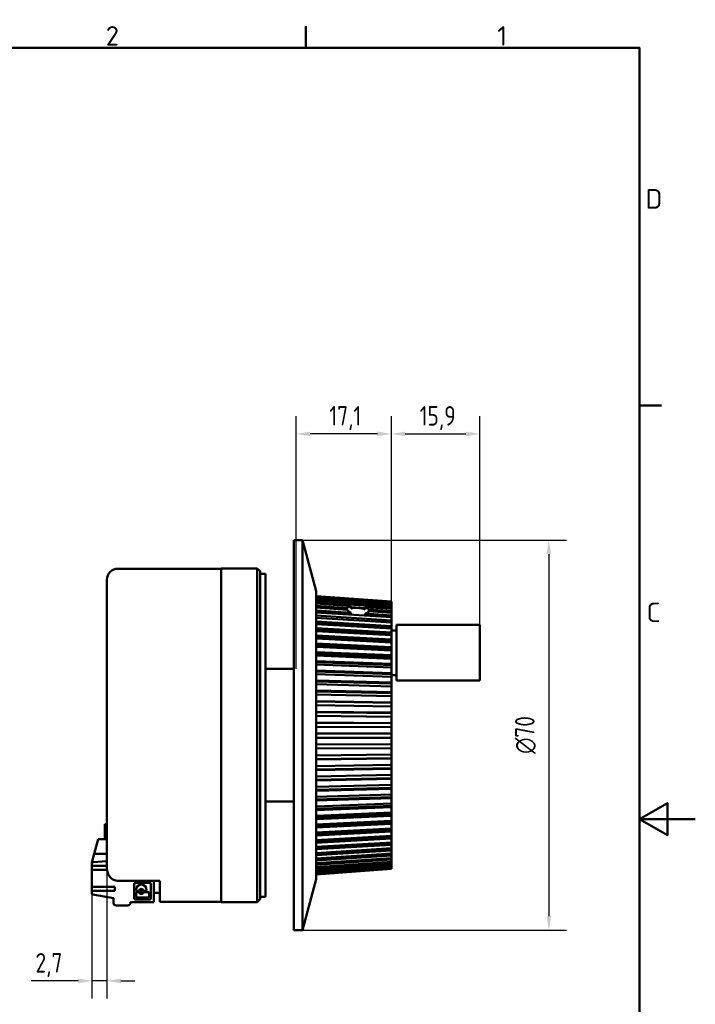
# Model space of a CAD drawing. Header units: millimetres. Extents: x 0 to 420, y 0 to 297.
# Tile 4 of 4: x 299 to 420, y 115 to 292. Entities that reach past the tile are written whole.
import ezdxf

# ---------------------------------------------------------------- set-up
doc = ezdxf.new("R2010")
doc.units = ezdxf.units.MM
for name, color, linetype, lineweight in [('Bemaßungen(DIN)', 7, 'Continuous', 25), ('Rahmen_0', 7, 'Continuous', 50), ('Rahmen_2', 7, 'Continuous', 50), ('Sichtbare Kanten(DIN)', 7, 'Continuous', 50)]:
    doc.layers.add(name, color=color, linetype=linetype, lineweight=lineweight)
doc.styles.add('Aktuell-DIN', font='isocpeur.ttf', dxfattribs={"width": 0.8})
doc.styles.add('Rahmen_1', font='isocpeur.ttf')
doc.dimstyles.new('STANDARD-DIN - Methode 2b', dxfattribs={"dimtxt": 3.5, "dimasz": 2.5, "dimexe": 3.175, "dimexo": 0, "dimgap": 0.8, "dimtad": 1, "dimrnd": 1e-08, "dimtxsty": 'Aktuell-DIN', "dimcen": 0.09, "dimdle": 10, "dimclrd": 7, "dimclre": 7, "dimclrt": 7, "dimadec": 0, "dimazin": 2, "dimtfac": 0.714286, "dimtmove": 0, "dimatfit": 3, "dimfxl": 1, "dimtolj": 1, "dimlwd": 25, "dimlwe": 25, "dimarcsym": 0})

# ---------------------------------------------------------------- blocks, each defined once
blk = doc.blocks.new('Ränder Standardrahmen')
at = {"layer": 'Rahmen_0'}
for p, q in [((350, 287), (350, 290.9)), ((410, 222.75), (413.9, 222.75))]:
    blk.add_line(p, q, dxfattribs=at)
at = {"layer": 'Rahmen_0', "flags": 128}
for points in [[(10, 10), (10, 287), (410, 287), (410, 10), (10, 10)], [(420, 148.5), (410, 148.5), (415, 151.39), (415, 145.61), (410, 148.5)]]:
    blk.add_lwpolyline(points, dxfattribs=at)
at = {"layer": 'Rahmen_2', "char_height": 3.5, "attachment_point": 7, "style": 'Rahmen_1'}
for s, insert in [('2', (314.08, 287.4)), ('1', (384.42, 287.4)), ('D', (411.05, 258.13)), ('C', (411.23, 183.88))]:
    blk.add_mtext(s, dxfattribs=dict(at, insert=insert))
blk = doc.blocks.new('*D18')
at = {"layer": 'Bemaßungen(DIN)', "color": 7, "linetype": 'Continuous', "lineweight": 25, "transparency": 16777216}
for p, q in [((349.45, 198.57), (396.86, 198.57)), ((393.68, 196.07), (393.68, 131.07)), ((349.45, 128.57), (396.86, 128.57))]:
    blk.add_line(p, q, dxfattribs=at)
at = {"layer": 'Bemaßungen(DIN)', "color": 7, "linetype": 'Continuous', "transparency": 16777216}
for points in [[(393.27, 196.07), (394.1, 196.07), (393.68, 198.57)], [(393.27, 131.07), (394.1, 131.07), (393.68, 128.57)]]:
    blk.add_solid(points, dxfattribs=at)
at = {"layer": 'Defpoints', "color": 0, "linetype": 'Continuous', "transparency": 16777216}
for p in [(349.45, 198.57), (349.45, 128.57), (393.68, 128.57)]:
    blk.add_point(p, dxfattribs=at)
at = {"layer": 'Bemaßungen(DIN)', "color": 7, "linetype": 'Continuous', "lineweight": 25, "transparency": 16777216, "insert": (387.62, 160.23), "char_height": 3.5, "attachment_point": 1, "rotation": 90, "style": 'Aktuell-DIN'}
blk.add_mtext('\\A1;{\\fAIGDT|b0|i0;\\H3.5000;\\ln}\\fISOCPEUR|b0|i0;\\H3.5000;70', dxfattribs=at)
blk = doc.blocks.new('*D19')
at = {"layer": 'Bemaßungen(DIN)', "color": 7, "linetype": 'Continuous', "lineweight": 25, "transparency": 16777216}
for p, q in [((348.3, 175.49), (348.3, 220.85)), ((365.4, 170.55), (365.4, 220.85)), ((362.9, 217.67), (350.8, 217.67))]:
    blk.add_line(p, q, dxfattribs=at)
at = {"layer": 'Bemaßungen(DIN)', "color": 7, "linetype": 'Continuous', "transparency": 16777216}
for points in [[(350.8, 218.09), (350.8, 217.26), (348.3, 217.67)], [(362.9, 218.09), (362.9, 217.26), (365.4, 217.67)]]:
    blk.add_solid(points, dxfattribs=at)
at = {"layer": 'Defpoints', "color": 0, "linetype": 'Continuous', "transparency": 16777216}
for p in [(348.3, 217.67), (348.3, 175.49), (365.4, 170.55)]:
    blk.add_point(p, dxfattribs=at)
at = {"layer": 'Bemaßungen(DIN)', "color": 7, "linetype": 'Continuous', "lineweight": 25, "transparency": 16777216, "insert": (354.26, 222.67), "char_height": 3.5, "attachment_point": 1, "style": 'Aktuell-DIN'}
blk.add_mtext('\\A1;17,1', dxfattribs=at)
blk = doc.blocks.new('*D20')
at = {"layer": 'Bemaßungen(DIN)', "color": 7, "linetype": 'Continuous', "lineweight": 25, "transparency": 16777216}
for p, q in [((365.4, 184.74), (365.4, 220.85)), ((381.3, 183.37), (381.3, 220.85)), ((367.9, 217.67), (378.8, 217.67))]:
    blk.add_line(p, q, dxfattribs=at)
at = {"layer": 'Bemaßungen(DIN)', "color": 7, "linetype": 'Continuous', "transparency": 16777216}
for points in [[(367.9, 218.09), (367.9, 217.26), (365.4, 217.67)], [(378.8, 218.09), (378.8, 217.26), (381.3, 217.67)]]:
    blk.add_solid(points, dxfattribs=at)
at = {"layer": 'Defpoints', "color": 0, "linetype": 'Continuous', "transparency": 16777216}
for p in [(381.3, 217.67), (365.4, 184.74), (381.3, 183.37)]:
    blk.add_point(p, dxfattribs=at)
at = {"layer": 'Bemaßungen(DIN)', "color": 7, "linetype": 'Continuous', "lineweight": 25, "transparency": 16777216, "insert": (370.48, 222.67), "char_height": 3.5, "attachment_point": 1, "style": 'Aktuell-DIN'}
blk.add_mtext('\\A1;15,9', dxfattribs=at)
blk = doc.blocks.new('*D29')
at = {"layer": 'Bemaßungen(DIN)', "color": 7, "linetype": 'Continuous', "lineweight": 25, "transparency": 16777216}
for p, q in [((314.3, 139.73), (314.3, 116.28)), ((311.6, 136.32), (311.6, 116.28)), ((309.1, 119.45), (300.66, 119.45)), ((314.3, 119.45), (311.6, 119.45)), ((316.8, 119.45), (319.3, 119.45))]:
    blk.add_line(p, q, dxfattribs=at)
at = {"layer": 'Bemaßungen(DIN)', "color": 7, "linetype": 'Continuous', "transparency": 16777216}
for points in [[(309.1, 119.87), (309.1, 119.03), (311.6, 119.45)], [(316.8, 119.87), (316.8, 119.03), (314.3, 119.45)]]:
    blk.add_solid(points, dxfattribs=at)
at = {"layer": 'Defpoints', "color": 0, "linetype": 'Continuous', "transparency": 16777216}
for p in [(314.3, 139.73), (311.6, 136.32), (311.6, 119.45)]:
    blk.add_point(p, dxfattribs=at)
at = {"layer": 'Bemaßungen(DIN)', "color": 7, "linetype": 'Continuous', "lineweight": 25, "transparency": 16777216, "insert": (301.46, 124.45), "char_height": 3.5, "attachment_point": 1, "style": 'Aktuell-DIN'}
blk.add_mtext('\\A1;2,7', dxfattribs=at)

msp = doc.modelspace()

# ---------------------------------------------------------------- linework, layer by layer
at = {"layer": 'Sichtbare Kanten(DIN)'}
for p, q in [((347.897, 128.566), (347.897, 198.566)), ((347.897, 198.566), (349.45, 198.566)), ((349.45, 128.566), (349.45, 198.566)), ((351.897, 189.433), (349.45, 198.566)), ((334.797, 193.466), (316.297, 193.466)), ((334.797, 193.516), (334.797, 133.616)), ((336.668, 193.516), (334.797, 193.516)), ((341.297, 193.516), (339.127, 193.516)), ((341.297, 133.616), (341.297, 193.516)), ((341.797, 193.016), (341.297, 193.516)), ((341.797, 193.016), (341.797, 134.116)), ((314.297, 139.73), (314.297, 191.466)), ((342.797, 192.566), (341.797, 192.566)), ((342.797, 134.566), (342.797, 192.566)), ((351.897, 137.698), (351.897, 189.433)), ((351.897, 188.564), (365.397, 187.564)), ((365.397, 187.562), (351.897, 188.562)), ((351.897, 188.51), (365.397, 187.514)), ((365.397, 187.452), (351.897, 188.449)), ((351.897, 188.303), (365.397, 187.316)), ((365.397, 187.196), (351.897, 188.183)), ((351.897, 187.943), (365.397, 186.971)), ((365.397, 186.794), (351.897, 187.766)), ((351.897, 187.433), (365.397, 186.483)), ((365.397, 187.564), (365.397, 187.562)), ((365.397, 187.514), (365.397, 187.562)), ((365.397, 187.514), (365.397, 187.452)), ((365.397, 187.316), (365.397, 187.452)), ((358.135, 186.76), (351.897, 187.199)), ((351.897, 186.776), (357.433, 186.397)), ((357.433, 186.108), (351.897, 186.486)), ((351.897, 185.975), (358.135, 185.564)), ((357.433, 186.397), (357.433, 186.108)), ((358.117, 186.584), (360.695, 186.403)), ((365.397, 186.249), (360.678, 186.581)), ((361.362, 185.839), (361.362, 186.129)), ((361.362, 186.129), (365.397, 185.853)), ((365.397, 185.564), (361.362, 185.839)), ((365.397, 187.316), (365.397, 187.196)), ((365.397, 186.971), (365.397, 187.196)), ((365.397, 186.971), (365.397, 186.794)), ((365.397, 186.483), (365.397, 186.794)), ((365.397, 186.483), (365.397, 186.249)), ((365.397, 185.853), (365.397, 186.249)), ((365.397, 185.853), (365.397, 185.564)), ((365.397, 184.743), (351.897, 185.633)), ((351.897, 185.036), (365.397, 184.185)), ((351.897, 184.669), (365.397, 183.817)), ((365.397, 183.791), (351.897, 184.643)), ((351.897, 183.965), (365.397, 183.158)), ((360.678, 185.396), (365.397, 185.085)), ((365.397, 185.085), (365.397, 185.564)), ((365.397, 185.085), (365.397, 184.743)), ((365.397, 184.185), (365.397, 184.743)), ((365.397, 184.185), (365.397, 183.817)), ((351.897, 183.617), (365.397, 182.809)), ((365.397, 182.715), (351.897, 183.523)), ((351.897, 182.769), (365.397, 182.01)), ((351.897, 182.441), (365.397, 181.682)), ((365.397, 181.521), (351.897, 182.28)), ((365.397, 183.817), (365.397, 183.791)), ((365.397, 183.158), (365.397, 183.791)), ((365.397, 183.158), (365.397, 182.809)), ((365.397, 182.809), (365.397, 182.715)), ((365.397, 182.01), (365.397, 182.715)), ((365.397, 182.366), (366.297, 182.366)), ((366.297, 173.366), (366.297, 183.366)), ((366.297, 183.366), (381.297, 183.366)), ((381.297, 173.366), (381.297, 183.366)), ((351.897, 181.454), (365.397, 180.749)), ((351.897, 181.149), (365.397, 180.444)), ((365.397, 180.217), (351.897, 180.922)), ((365.397, 182.01), (365.397, 181.682)), ((365.397, 181.682), (365.397, 181.521)), ((365.397, 180.749), (365.397, 181.521)), ((365.397, 180.749), (365.397, 180.444)), ((365.397, 180.444), (365.397, 180.217)), ((351.897, 180.028), (365.397, 179.381)), ((351.897, 179.749), (365.397, 179.101)), ((365.397, 178.809), (351.897, 179.456)), ((365.397, 179.381), (365.397, 180.217)), ((365.397, 179.381), (365.397, 179.101)), ((365.397, 179.101), (365.397, 178.809)), ((365.397, 177.916), (365.397, 178.809)), ((351.897, 178.501), (365.397, 177.916)), ((351.897, 178.248), (365.397, 177.663)), ((365.397, 177.308), (351.897, 177.893)), ((351.897, 176.882), (365.397, 176.362)), ((365.397, 177.916), (365.397, 177.663)), ((365.397, 177.663), (365.397, 177.308)), ((365.397, 176.362), (365.397, 177.308)), ((347.897, 175.491), (342.797, 175.491)), ((351.897, 176.658), (365.397, 176.137)), ((365.397, 175.722), (351.897, 176.242)), ((351.897, 175.181), (365.397, 174.73)), ((365.397, 176.362), (365.397, 176.137)), ((365.397, 176.137), (365.397, 175.722)), ((365.397, 174.73), (365.397, 175.722)), ((351.897, 174.986), (365.397, 174.535)), ((365.397, 174.06), (351.897, 174.512)), ((351.897, 173.408), (365.397, 173.028)), ((365.397, 174.73), (365.397, 174.535)), ((365.397, 174.535), (365.397, 174.06)), ((365.397, 174.366), (366.297, 174.366)), ((365.397, 173.028), (365.397, 174.06)), ((366.297, 173.366), (381.297, 173.366)), ((351.897, 173.244), (365.397, 172.864)), ((365.397, 172.335), (351.897, 172.715)), ((351.897, 171.575), (365.397, 171.269)), ((365.397, 173.028), (365.397, 172.864)), ((365.397, 172.864), (365.397, 172.335)), ((365.397, 171.269), (365.397, 172.335)), ((351.897, 171.443), (365.397, 171.136)), ((365.397, 170.555), (351.897, 170.861)), ((365.397, 171.269), (365.397, 171.136)), ((365.397, 171.136), (365.397, 170.555)), ((365.397, 169.462), (365.397, 170.555)), ((351.897, 169.692), (365.397, 169.462)), ((351.897, 169.593), (365.397, 169.362)), ((365.397, 168.732), (351.897, 168.962)), ((365.397, 169.462), (365.397, 169.362)), ((365.397, 169.362), (365.397, 168.732)), ((365.397, 167.618), (365.397, 168.732)), ((351.897, 167.772), (365.397, 167.618)), ((351.897, 167.705), (365.397, 167.552)), ((365.397, 166.877), (351.897, 167.031)), ((365.397, 167.618), (365.397, 167.552)), ((365.397, 167.552), (365.397, 166.877)), ((365.397, 165.75), (365.397, 166.877)), ((351.897, 165.825), (365.397, 165.75)), ((351.897, 165.793), (365.397, 165.717)), ((365.397, 165.002), (351.897, 165.077)), ((365.397, 165.75), (365.397, 165.717)), ((365.397, 165.717), (365.397, 165.002)), ((365.397, 163.868), (365.397, 165.002)), ((351.897, 163.865), (365.397, 163.868)), ((351.897, 163.116), (365.397, 163.119)), ((365.397, 163.118), (351.897, 163.115)), ((365.397, 163.868), (365.397, 163.119)), ((365.397, 163.119), (365.397, 163.118)), ((365.397, 161.984), (365.397, 163.118)), ((351.897, 161.902), (365.397, 161.984)), ((351.897, 161.19), (365.397, 161.272)), ((365.397, 161.236), (351.897, 161.155)), ((365.397, 161.984), (365.397, 161.272)), ((365.397, 161.272), (365.397, 161.236)), ((365.397, 160.11), (365.397, 161.236)), ((351.897, 159.95), (365.397, 160.11)), ((351.897, 159.279), (365.397, 159.438)), ((365.397, 159.37), (351.897, 159.21)), ((365.397, 160.11), (365.397, 159.438)), ((365.397, 159.438), (365.397, 159.37)), ((365.397, 158.257), (365.397, 159.37)), ((351.897, 158.021), (365.397, 158.257)), ((351.897, 157.394), (365.397, 157.631)), ((365.397, 157.528), (351.897, 157.292)), ((365.397, 158.257), (365.397, 157.631)), ((365.397, 157.631), (365.397, 157.528)), ((365.397, 156.437), (365.397, 157.528)), ((351.897, 156.125), (365.397, 156.437)), ((351.897, 155.547), (365.397, 155.86)), ((365.397, 155.725), (351.897, 155.413)), ((365.397, 156.437), (365.397, 155.86)), ((365.397, 155.86), (365.397, 155.725)), ((365.397, 154.661), (365.397, 155.725)), ((351.897, 154.276), (365.397, 154.661)), ((351.897, 153.75), (365.397, 154.136)), ((365.397, 153.969), (351.897, 153.584)), ((365.397, 154.661), (365.397, 154.136)), ((365.397, 154.136), (365.397, 153.969)), ((365.397, 152.94), (365.397, 153.969)), ((351.897, 152.483), (365.397, 152.94)), ((351.897, 152.013), (365.397, 152.47)), ((365.397, 152.273), (351.897, 151.816)), ((365.397, 152.94), (365.397, 152.47)), ((365.397, 152.47), (365.397, 152.273)), ((365.397, 151.284), (365.397, 152.273)), ((347.897, 151.641), (342.797, 151.641)), ((351.897, 150.759), (365.397, 151.284)), ((351.897, 150.348), (365.397, 150.873)), ((365.397, 150.646), (351.897, 150.121)), ((365.397, 151.284), (365.397, 150.873)), ((365.397, 150.873), (365.397, 150.646)), ((365.397, 149.704), (365.397, 150.646)), ((351.897, 149.114), (365.397, 149.704)), ((351.897, 148.764), (365.397, 149.354)), ((365.397, 149.099), (351.897, 148.509)), ((365.397, 149.704), (365.397, 149.354)), ((365.397, 149.354), (365.397, 149.099)), ((365.397, 148.21), (365.397, 149.099)), ((314.297, 147.616), (313.897, 147.616)), ((313.897, 144.916), (313.897, 147.616)), ((351.897, 147.558), (365.397, 148.21)), ((351.897, 147.271), (365.397, 147.923)), ((365.397, 147.641), (351.897, 146.989)), ((351.897, 146.101), (365.397, 146.81)), ((365.397, 148.21), (365.397, 147.923)), ((365.397, 147.923), (365.397, 147.641)), ((365.397, 146.81), (365.397, 147.641)), ((365.397, 146.81), (365.397, 146.588)), ((351.897, 145.878), (365.397, 146.588)), ((365.397, 146.281), (351.897, 145.572)), ((351.897, 144.751), (365.397, 145.514)), ((351.897, 144.595), (365.397, 145.358)), ((365.397, 145.028), (351.897, 144.266)), ((365.397, 146.588), (365.397, 146.281)), ((365.397, 145.514), (365.397, 146.281)), ((365.397, 145.514), (365.397, 145.358)), ((365.397, 145.358), (365.397, 145.028)), ((365.397, 144.328), (365.397, 145.028)), ((311.999, 142.239), (312.716, 144.915)), ((312.716, 144.915), (312.716, 144.916)), ((312.716, 144.916), (314.297, 144.916)), ((351.897, 143.518), (365.397, 144.328)), ((351.897, 143.429), (365.397, 144.24)), ((365.397, 143.889), (351.897, 143.079)), ((351.897, 142.408), (365.397, 143.262)), ((351.897, 142.386), (365.397, 143.241)), ((365.397, 144.328), (365.397, 144.24)), ((365.397, 144.24), (365.397, 143.889)), ((365.397, 143.262), (365.397, 143.889)), ((365.397, 143.262), (365.397, 143.241)), ((365.397, 143.241), (365.397, 142.872)), ((311.597, 140.738), (311.999, 142.239)), ((311.999, 142.239), (314.297, 142.239)), ((365.397, 142.872), (351.897, 142.018)), ((351.897, 141.428), (365.397, 142.32)), ((365.397, 141.982), (351.897, 141.089)), ((351.897, 140.585), (365.397, 141.51)), ((365.397, 142.32), (365.397, 142.872)), ((365.397, 142.32), (365.397, 141.982)), ((365.397, 141.51), (365.397, 141.982)), ((365.397, 141.51), (365.397, 141.225)), ((311.597, 140.738), (311.597, 140.466)), ((311.597, 140.466), (311.597, 140.123)), ((311.597, 140.123), (311.597, 139.409)), ((311.597, 140.123), (314.297, 140.123)), ((314.241, 140.972), (311.881, 140.766)), ((365.397, 141.225), (351.897, 140.3)), ((351.897, 139.883), (365.397, 140.836)), ((365.397, 140.606), (351.897, 139.654)), ((351.897, 139.328), (365.397, 140.301)), ((365.397, 140.128), (351.897, 139.155)), ((351.897, 138.922), (365.397, 139.91)), ((365.397, 139.795), (351.897, 138.807)), ((365.397, 140.836), (365.397, 141.225)), ((365.397, 140.836), (365.397, 140.606)), ((365.397, 140.301), (365.397, 140.606)), ((365.397, 140.301), (365.397, 140.128)), ((365.397, 139.91), (365.397, 140.128)), ((365.397, 139.91), (365.397, 139.795)), ((365.397, 139.665), (365.397, 139.795)), ((311.597, 139.409), (314.316, 139.409)), ((311.597, 139.409), (311.597, 136.323)), ((351.897, 138.668), (365.397, 139.665)), ((365.397, 139.609), (351.897, 138.612)), ((351.897, 138.568), (365.397, 139.568)), ((365.397, 139.665), (365.397, 139.609)), ((365.397, 139.568), (365.397, 139.609)), ((311.597, 136.323), (315.697, 136.323)), ((311.597, 136.323), (311.597, 135.609)), ((315.697, 136.323), (315.697, 135.609)), ((316.297, 137.417), (323.797, 137.417)), ((319.197, 136.855), (319.197, 134.277)), ((321.986, 137.066), (319.408, 137.066)), ((322.197, 134.277), (322.197, 136.855)), ((322.697, 137.417), (322.697, 133.566)), ((323.797, 133.666), (323.797, 137.417)), ((351.897, 137.698), (349.45, 128.566)), ((311.597, 135.609), (315.697, 135.609)), ((311.597, 135.609), (311.597, 135.159)), ((315.447, 134.312), (311.762, 134.962)), ((319.522, 135.792), (319.522, 135.779)), ((319.522, 135.242), (319.522, 134.566)), ((319.68, 135.621), (319.92, 135.621)), ((319.92, 135.4), (319.68, 135.4)), ((319.68, 134.407), (321.714, 134.407)), ((321.026, 135.621), (321.266, 135.621)), ((321.714, 135.4), (321.026, 135.4)), ((321.424, 135.779), (321.424, 135.792)), ((321.872, 134.566), (321.872, 135.242)), ((323.797, 135.266), (322.697, 135.266)), ((342.797, 134.566), (341.797, 134.566)), ((315.447, 133.428), (315.447, 134.312)), ((318.047, 133.016), (315.939, 133.016)), ((318.547, 133.566), (318.547, 133.516)), ((322.697, 133.566), (318.547, 133.566)), ((319.408, 134.066), (321.986, 134.066)), ((334.797, 133.666), (323.797, 133.666)), ((341.297, 133.616), (334.797, 133.616)), ((341.797, 134.116), (341.297, 133.616)), ((347.897, 128.566), (349.45, 128.566))]:
    msp.add_line(p, q, dxfattribs=at)
msp.add_circle((320.473, 135.511), 0.228, dxfattribs=at)
for centre, radius, start, end in [((316.297, 191.466), 2, 90, 180), ((311.897, 140.466), 0.3, 93.07676, 180), ((314.197, 141.47), 0.5, 275, 281.53696), ((319.408, 136.855), 0.211, 90, 180), ((320.473, 135.792), 0.951, 0, 180), ((321.986, 136.855), 0.211, 0, 90), ((311.797, 135.159), 0.2, 180, 260), ((319.68, 135.779), 0.158, 180, 270), ((319.68, 135.242), 0.158, 90, 180), ((319.68, 134.566), 0.158, 180, 270), ((319.92, 135.779), 0.158, 270, 334.11508), ((319.92, 135.242), 0.158, 25.88492, 90), ((320.473, 135.511), 0.457, 25.88492, 154.11508), ((320.473, 135.511), 0.457, 205.88492, 334.11508), ((321.026, 135.779), 0.158, 205.88492, 270), ((321.026, 135.242), 0.158, 90, 154.11508), ((321.266, 135.779), 0.158, 270, 0), ((321.714, 135.242), 0.158, 0, 90), ((321.714, 134.566), 0.158, 270, 0), ((315.939, 133.516), 0.5, 190.08142, 270), ((318.047, 133.516), 0.5, 270, 0), ((319.408, 134.277), 0.211, 180, 270), ((321.986, 134.277), 0.211, 270, 0)]:
    msp.add_arc(centre, radius, start, end, dxfattribs=at)
for centre, major_axis, ratio, start_param, end_param in [((359.397, 167.976), (0, -24.219), 0.0825788, 3.8247575, 3.8510098), ((359.397, 185.788), (-1.999, 0.152), 0.3112492, 4.0149958, 5.4454635), ((359.397, 167.976), (0, -24.219), 0.0825788, 2.4205421, 2.446803), ((359.397, 167.976), (0, 22.677), 0.0881938, 0.6831649, 0.7065917), ((359.397, 167.976), (0, 22.677), 0.0881938, 5.5649688, 5.5883956)]:
    msp.add_ellipse(centre, major_axis=major_axis, ratio=ratio, start_param=start_param, end_param=end_param, dxfattribs=at)
for points, knots in [([(339.127, 193.516), (339.127, 193.516), (339.096, 193.514), (338.97, 193.51), (338.876, 193.506), (338.657, 193.5), (338.519, 193.497), (338.216, 193.492), (338.052, 193.491), (337.743, 193.491), (337.578, 193.492), (337.275, 193.497), (337.137, 193.5), (336.919, 193.506), (336.824, 193.51), (336.698, 193.514), (336.668, 193.516), (336.668, 193.516)], [0.18527685, 0.18527685, 0.18527685, 0.18527685, 0.23159606, 0.23159606, 0.27791526, 0.27791526, 0.32423448, 0.32423448, 0.37055369, 0.37055369, 0.41687291, 0.41687291, 0.46319212, 0.46319212, 0.50951133, 0.50951133, 0.55583054, 0.55583054, 0.55583054, 0.55583054]), ([(357.433, 186.397), (357.458, 186.445), (357.498, 186.491), (357.654, 186.614), (357.809, 186.68), (358.033, 186.738), (358.083, 186.75), (358.135, 186.76)], [0.9408779, 0.9408779, 0.9408779, 0.9408779, 0.97991204, 0.97991204, 1.05571115, 1.05571115, 1.07533517, 1.07533517, 1.07533517, 1.07533517]), ([(358.135, 185.564), (358.083, 185.586), (358.033, 185.609), (357.809, 185.723), (357.654, 185.83), (357.498, 185.996), (357.458, 186.053), (357.433, 186.108)], [0.73289067, 0.73289067, 0.73289067, 0.73289067, 0.7525147, 0.7525147, 0.82831381, 0.82831381, 0.86734794, 0.86734794, 0.86734794, 0.86734794]), ([(360.678, 186.581), (360.726, 186.564), (360.772, 186.547), (360.992, 186.459), (361.145, 186.372), (361.298, 186.229), (361.337, 186.179), (361.362, 186.129)], [0.1317743, 0.1317743, 0.1317743, 0.1317743, 0.15021539, 0.15021539, 0.22525661, 0.22525661, 0.26356541, 0.26356541, 0.26356541, 0.26356541]), ([(361.362, 185.839), (361.337, 185.789), (361.298, 185.738), (361.145, 185.595), (360.992, 185.509), (360.772, 185.427), (360.726, 185.411), (360.678, 185.396)], [0.33703025, 0.33703025, 0.33703025, 0.33703025, 0.37533905, 0.37533905, 0.45038027, 0.45038027, 0.46882136, 0.46882136, 0.46882136, 0.46882136]), ([(314.297, 139.73), (314.297, 139.439), (314.356, 139.095), (314.547, 138.57), (314.707, 138.291), (315.056, 137.89), (315.306, 137.696), (315.766, 137.482), (316.052, 137.417), (316.297, 137.417)], [-0.32003985, -0.32003985, -0.32003985, -0.32003985, -0.23278481, -0.23278481, -0.15242129, -0.15242129, -0.07339213, -0.07339213, 0, 0, 0, 0])]:
    msp.add_open_spline(points, degree=3, knots=knots, dxfattribs=at)

# ---------------------------------------------------------------- block references
msp.add_blockref('Ränder Standardrahmen', (0, 0))

# ---------------------------------------------------------------- dimensions: what is measured, and where the dimension line sits
at = {"layer": 'Bemaßungen(DIN)', "color": 7, "linetype": 'Continuous', "lineweight": 25}
for base, p1, p2, override, picture, middle in [((348.297, 217.674), (365.397, 170.555), (348.297, 175.491), {"dimgap": 0.8, "dimdec": 2, "dimtol": 0, "dimlim": 0, "dimtp": 0, "dimtm": 0, "dimtdec": 2, "dimtofl": 0, "dimatfit": 1}, '*D19', (356.847, 217.674)), ((381.297, 217.674), (365.397, 184.743), (381.297, 183.366), {"dimgap": 0.8, "dimdec": 2, "dimtol": 0, "dimlim": 0, "dimtp": 0, "dimtm": 0, "dimtdec": 2, "dimtofl": 0, "dimatfit": 1}, '*D20', (373.347, 217.674)), ((311.597, 119.451), (314.297, 139.73), (311.597, 136.323), {"dimgap": 0.8, "dimdec": 2, "dimtol": 0, "dimlim": 0, "dimtp": 0, "dimtm": 0, "dimtdec": 2, "dimtofl": 1, "dimatfit": 1}, '*D29', (303.627, 119.451))]:
    dim = msp.add_linear_dim(base=base, p1=p1, p2=p2, angle=180, dimstyle='STANDARD-DIN - Methode 2b', override=override, dxfattribs=at)
    dim.commit()
    dim.dimension.update_dxf_attribs({"geometry": picture, "text_midpoint": middle, "dimtype": 160})
dim = msp.add_linear_dim(base=(393.682, 128.566), p1=(349.45, 198.566), p2=(349.45, 128.566), angle=90, text='{\\fAIGDT|b0|i0;\\H3.5000;\\ln}\\fISOCPEUR|b0|i0;\\H3.5000;<>', dimstyle='STANDARD-DIN - Methode 2b', override={"dimgap": 0.8, "dimdec": 2, "dimtol": 0, "dimlim": 0, "dimtp": 0, "dimtm": 0, "dimtdec": 2, "dimtofl": 0, "dimatfit": 1}, dxfattribs=at)
dim.commit()
dim.dimension.update_dxf_attribs({"geometry": '*D18', "text_midpoint": (393.682, 163.566), "dimtype": 160})

doc.saveas('drawing.dxf')
